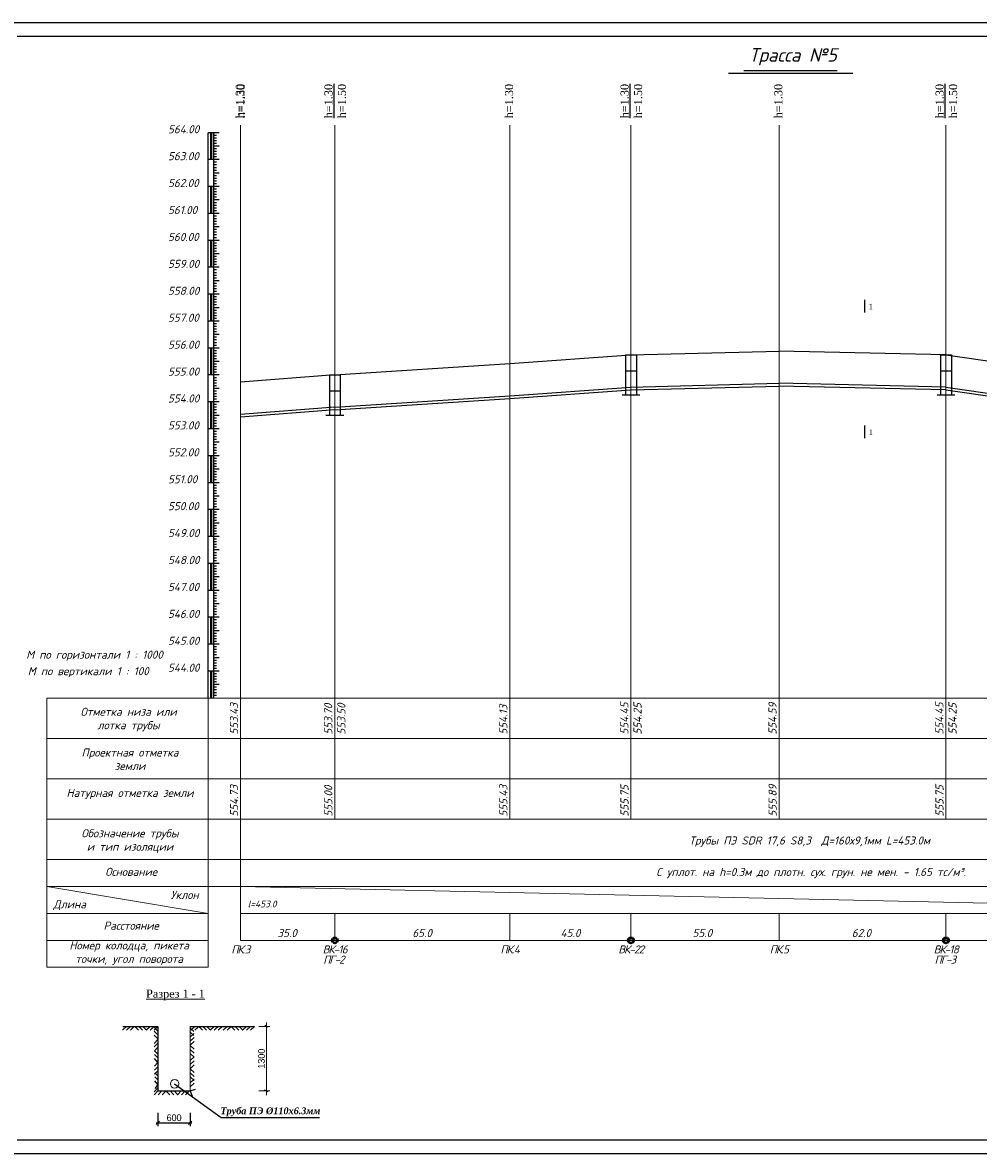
# Model space of a CAD drawing. Extents: x 0 to 361260, y 0 to 4201817.
# Tile 72 of 256: x 360172 to 360527, y 4196995 to 4197415. Entities that reach past the tile are written whole.
import ezdxf

# ---------------------------------------------------------------- set-up
doc = ezdxf.new("R2010")
doc.units = 0
doc.header["$LTSCALE"] = 0.5
doc.header["$MEASUREMENT"] = 0
for name, color, linetype in [('(0)', 7, 'Continuous'), ('_PP_TAB', 7, 'Continuous'), ('Layer6', 28, 'Continuous'), ('TXT', 7, 'Continuous'), ('Водопровод 10', 7, 'Continuous')]:
    doc.layers.add(name, color=color, linetype=linetype)
doc.styles.add('Arial Gyr', font='arial.ttf')
doc.styles.add('IsoK', font='isocpeui.ttf')
doc.styles.add('TIMES', font='times.ttf')
doc.styles.add('TimesNew', font='times.ttf', dxfattribs={"height": 2.5})

# ---------------------------------------------------------------- blocks, each defined once
blk = doc.blocks.new('_Oblique')
at = {"color": 0, "linetype": 'ByBlock', "lineweight": -2}
blk.add_line((-0.5, -0.5), (0.5, 0.5), dxfattribs=at)

msp = doc.modelspace()

# ---------------------------------------------------------------- linework, layer by layer
at = {"layer": '(0)', "ltscale": 2}
for p, q in [((360352.572, 4197288.455), (360397.572, 4197291.655)), ((360397.572, 4197291.655), (360452.572, 4197293.055)), ((360514.572, 4197291.655), (360452.572, 4197293.055)), ((360514.572, 4197291.655), (360552.572, 4197286.155)), ((360287.572, 4197284.155), (360352.572, 4197288.455)), ((360287.572, 4197284.155), (360252.572, 4197281.455))]:
    msp.add_line(p, q, dxfattribs=at)
at = {"ltscale": 2}
for p, q in [((360149.526, 4197415.035), (360776.215, 4197415.035)), ((360169.526, 4197410.035), (360771.344, 4197410.035)), ((360169.526, 4197000.035), (360771.344, 4197000.035)), ((360149.526, 4196995.035), (360776.215, 4196995.035))]:
    msp.add_line(p, q, dxfattribs=at)
at = {"color": 7}
for p, q in [((360433.742, 4197396.289), (360480.017, 4197396.289)), ((360439.43, 4197397.289), (360474.189, 4197397.289))]:
    msp.add_line(p, q, dxfattribs=at)
at = {"color": 132, "lineweight": 20, "ltscale": 0.13, "true_color": 0x00c2c2}
for p, q in [((360252.572, 4197084.155), (360252.572, 4197376.884)), ((360287.572, 4197119.155), (360287.572, 4197376.884)), ((360352.572, 4197119.155), (360352.572, 4197376.884)), ((360397.572, 4197119.155), (360397.572, 4197376.884)), ((360452.572, 4197119.155), (360452.572, 4197376.884)), ((360514.572, 4197119.155), (360514.572, 4197376.884)), ((360180.572, 4197164.155), (360180.572, 4197064.155)), ((360180.572, 4197164.155), (360240.572, 4197164.155)), ((360252.572, 4197164.155), (360240.572, 4197164.155)), ((360240.572, 4197164.155), (360240.572, 4197064.155)), ((360705.572, 4197164.155), (360252.572, 4197164.155)), ((360180.572, 4197149.155), (360240.572, 4197149.155)), ((360252.572, 4197149.155), (360240.572, 4197149.155)), ((360705.572, 4197149.155), (360252.572, 4197149.155)), ((360180.572, 4197134.155), (360252.572, 4197134.155)), ((360252.572, 4197134.155), (360705.572, 4197134.155)), ((360180.572, 4197119.155), (360240.572, 4197119.155)), ((360252.572, 4197119.155), (360240.572, 4197119.155)), ((360705.572, 4197119.155), (360252.572, 4197119.155)), ((360180.572, 4197104.155), (360240.572, 4197104.155)), ((360252.572, 4197104.155), (360240.572, 4197104.155)), ((360705.572, 4197104.155), (360252.572, 4197104.155)), ((360180.572, 4197094.155), (360240.572, 4197094.155)), ((360180.572, 4197094.155), (360240.572, 4197084.155)), ((360252.572, 4197094.155), (360240.572, 4197094.155)), ((360705.572, 4197094.155), (360252.572, 4197094.155)), ((360252.572, 4197094.155), (360252.572, 4197074.155)), ((360252.572, 4197094.155), (360705.572, 4197084.155)), ((360180.572, 4197084.155), (360240.572, 4197084.155)), ((360705.572, 4197084.155), (360252.572, 4197084.155)), ((360252.572, 4197084.155), (360252.572, 4197074.155)), ((360252.572, 4197084.155), (360252.572, 4197074.155)), ((360287.572, 4197084.155), (360287.572, 4197074.155)), ((360352.572, 4197084.155), (360352.572, 4197074.155)), ((360397.572, 4197084.155), (360397.572, 4197074.155)), ((360452.572, 4197084.155), (360452.572, 4197074.155)), ((360514.572, 4197084.155), (360514.572, 4197074.155)), ((360180.572, 4197074.155), (360240.572, 4197074.155)), ((360705.572, 4197074.155), (360252.572, 4197074.155)), ((360180.572, 4197064.155), (360240.572, 4197064.155))]:
    msp.add_line(p, q, dxfattribs=at)
at = {"linetype": 'Continuous'}
msp.add_line((360242.572, 4197260.155), (360242.572, 4197261.055), dxfattribs=at)
at = {"color": 4, "lineweight": 20, "ltscale": 0.13}
msp.add_line((360180.572, 4197074.155), (360240.572, 4197074.155), dxfattribs=at)
at = {"lineweight": 15, "ltscale": 0.5}
for p, q in [((360262.193, 4197043.642), (360262.193, 4197016.716)), ((360259.291, 4197042.214), (360263.443, 4197042.214)), ((360261.528, 4197042.657), (360262.778, 4197041.857)), ((360259.38, 4197018.214), (360263.443, 4197018.214)), ((360261.5, 4197018.657), (360262.75, 4197017.857)), ((360221.883, 4197010.05), (360221.883, 4197005.13)), ((360233.883, 4197010.05), (360233.883, 4197005.13))]:
    msp.add_line(p, q, dxfattribs=at)
at = {"ltscale": 0.5}
for p, q in [((360210.149, 4197042.218), (360208.73, 4197040.774)), ((360208.806, 4197042.214), (360221.883, 4197042.214)), ((360211.64, 4197042.218), (360210.221, 4197040.774)), ((360213.064, 4197042.214), (360211.712, 4197040.774)), ((360213.276, 4197042.218), (360214.695, 4197040.774)), ((360214.767, 4197042.218), (360216.186, 4197040.774)), ((360216.258, 4197042.218), (360217.677, 4197040.774)), ((360218.968, 4197042.218), (360217.549, 4197040.774)), ((360220.459, 4197042.218), (360219.04, 4197040.774)), ((360221.883, 4197040.489), (360220.418, 4197041.887)), ((360221.905, 4197038.998), (360220.441, 4197040.396)), ((360221.883, 4197042.214), (360220.531, 4197040.774)), ((360221.883, 4197042.214), (360221.883, 4197018.214)), ((360233.896, 4197042.214), (360245.714, 4197042.214)), ((360233.896, 4197041.58), (360235.222, 4197040.285)), ((360233.896, 4197040.094), (360235.227, 4197038.794)), ((360233.896, 4197038.205), (360235.267, 4197039.561)), ((360235.557, 4197042.214), (360234.138, 4197040.77)), ((360237.048, 4197042.214), (360235.629, 4197040.77)), ((360237.039, 4197042.214), (360238.458, 4197040.77)), ((360238.531, 4197042.214), (360239.95, 4197040.77)), ((360240.022, 4197042.214), (360241.441, 4197040.77)), ((360242.731, 4197042.214), (360241.312, 4197040.77)), ((360244.222, 4197042.214), (360242.804, 4197040.77)), ((360245.714, 4197042.214), (360244.295, 4197040.77)), ((360245.883, 4197042.214), (360257.701, 4197042.214)), ((360247.544, 4197042.214), (360246.125, 4197040.77)), ((360249.035, 4197042.214), (360247.616, 4197040.77)), ((360249.026, 4197042.214), (360250.445, 4197040.77)), ((360250.518, 4197042.214), (360251.937, 4197040.77)), ((360252.009, 4197042.214), (360253.428, 4197040.77)), ((360254.718, 4197042.214), (360253.299, 4197040.77)), ((360256.209, 4197042.214), (360254.79, 4197040.77)), ((360257.701, 4197042.214), (360256.282, 4197040.77)), ((360221.927, 4197037.516), (360220.426, 4197035.802)), ((360221.927, 4197037.507), (360220.463, 4197038.905)), ((360221.883, 4197035.958), (360220.527, 4197034.585)), ((360233.837, 4197035.163), (360233.841, 4197035.159)), ((360233.837, 4197035.155), (360233.841, 4197035.159)), ((360233.896, 4197036.71), (360235.271, 4197038.069)), ((360233.896, 4197035.214), (360235.276, 4197036.578)), ((360233.896, 4197035.105), (360235.285, 4197033.749)), ((360221.883, 4197034.444), (360220.549, 4197033.093)), ((360221.883, 4197031.936), (360220.549, 4197033.093)), ((360221.883, 4197030.477), (360220.569, 4197031.731)), ((360233.896, 4197033.619), (360235.29, 4197032.258)), ((360233.896, 4197032.132), (360235.294, 4197030.767)), ((360233.896, 4197029.513), (360235.294, 4197030.895)), ((360221.883, 4197028.842), (360220.591, 4197030.24)), ((360221.883, 4197028.842), (360220.62, 4197027.415)), ((360221.883, 4197027.171), (360220.629, 4197025.924)), ((360233.896, 4197028.017), (360235.299, 4197029.404)), ((360233.896, 4197026.489), (360235.303, 4197027.913)), ((360233.896, 4197026.489), (360235.325, 4197025.088)), ((360221.883, 4197025.671), (360220.638, 4197024.433)), ((360221.883, 4197023.787), (360220.677, 4197024.938)), ((360221.883, 4197022.317), (360220.7, 4197023.446)), ((360233.873, 4197021.186), (360235.312, 4197022.61)), ((360233.882, 4197024.998), (360235.343, 4197023.597)), ((360233.9, 4197023.507), (360235.361, 4197022.106)), ((360221.883, 4197019.383), (360220.46, 4197017.943)), ((360221.887, 4197018.218), (360220.468, 4197016.774)), ((360221.883, 4197020.622), (360220.722, 4197021.955)), ((360221.883, 4197020.622), (360220.763, 4197019.126)), ((360221.883, 4197018.214), (360233.883, 4197018.214)), ((360223.379, 4197018.218), (360221.96, 4197016.774)), ((360224.87, 4197018.218), (360223.451, 4197016.774)), ((360224.861, 4197018.218), (360226.28, 4197016.774)), ((360226.353, 4197018.218), (360227.771, 4197016.774)), ((360227.844, 4197018.218), (360229.263, 4197016.774)), ((360228.079, 4197020.873), (360245.306, 4197008.378)), ((360230.553, 4197018.218), (360229.134, 4197016.774)), ((360232.044, 4197018.218), (360230.625, 4197016.774)), ((360233.535, 4197018.218), (360232.117, 4197016.774)), ((360233.877, 4197019.695), (360235.317, 4197021.118)), ((360233.877, 4197018.212), (360235.804, 4197018.832)), ((360233.881, 4197018.219), (360234.535, 4197016.304)), ((360221.883, 4197010.05), (360221.883, 4197005.13)), ((360233.883, 4197010.05), (360233.883, 4197005.13)), ((360221.258, 4197006.38), (360234.508, 4197006.38)), ((360245.306, 4197008.378), (360281.893, 4197008.378))]:
    msp.add_line(p, q, dxfattribs=at)
at = {"linetype": 'Continuous', "lineweight": 5}
for p, q in [((360221.883, 4197018.214), (360221.883, 4197042.214)), ((360233.896, 4197018.218), (360233.896, 4197042.214))]:
    msp.add_line(p, q, dxfattribs=at)
at = {"color": 0, "lineweight": 15, "ltscale": 0.5}
msp.add_circle((360228.079, 4197020.873), 1.587, dxfattribs=at)
at = {"layer": '_PP_TAB', "ltscale": 5000}
for p, q in [((360395.572, 4197291.655), (360395.572, 4197276.655)), ((360395.572, 4197291.655), (360399.572, 4197291.655)), ((360399.572, 4197291.655), (360399.572, 4197276.655)), ((360512.572, 4197291.655), (360512.572, 4197276.655)), ((360512.572, 4197291.655), (360516.572, 4197291.655)), ((360516.572, 4197291.655), (360516.572, 4197276.655)), ((360285.572, 4197284.155), (360285.572, 4197269.155)), ((360285.572, 4197284.155), (360289.572, 4197284.155)), ((360289.572, 4197284.155), (360289.572, 4197269.155)), ((360395.572, 4197285.758), (360399.572, 4197285.758)), ((360512.572, 4197285.758), (360516.572, 4197285.758)), ((360285.572, 4197278.258), (360289.572, 4197278.258)), ((360400.892, 4197276.655), (360394.253, 4197276.655)), ((360517.892, 4197276.655), (360511.253, 4197276.655)), ((360290.892, 4197269.155), (360284.253, 4197269.155))]:
    msp.add_line(p, q, dxfattribs=at)
at = {"layer": '_PP_TAB', "color": 176, "lineweight": 25, "ltscale": 5000}
for p, q in [((360352.572, 4197276.455), (360397.572, 4197279.655)), ((360352.572, 4197275.455), (360397.572, 4197278.655)), ((360397.572, 4197279.655), (360452.572, 4197281.055)), ((360397.572, 4197278.655), (360452.572, 4197280.055)), ((360514.572, 4197279.655), (360452.572, 4197281.055)), ((360514.572, 4197278.655), (360452.572, 4197280.055)), ((360514.572, 4197279.655), (360552.572, 4197274.155)), ((360514.572, 4197278.655), (360552.572, 4197273.155)), ((360287.572, 4197272.155), (360352.572, 4197276.455)), ((360287.572, 4197271.155), (360352.572, 4197275.455)), ((360287.572, 4197272.155), (360252.572, 4197269.455)), ((360287.572, 4197271.155), (360252.572, 4197268.455))]:
    msp.add_line(p, q, dxfattribs=at)
at = {"layer": 'TXT'}
for p, q in [((360240.572, 4197164.155), (360240.572, 4197374.155)), ((360242.572, 4197374.155), (360240.572, 4197374.155)), ((360241.372, 4197374.155), (360241.372, 4197364.155)), ((360241.572, 4197374.155), (360241.572, 4197364.155)), ((360241.772, 4197374.155), (360241.772, 4197364.155)), ((360242.572, 4197164.155), (360242.572, 4197374.155)), ((360244.572, 4197374.155), (360242.572, 4197374.155)), ((360243.572, 4197373.155), (360242.572, 4197373.155)), ((360243.572, 4197372.155), (360242.572, 4197372.155)), ((360243.572, 4197371.155), (360242.572, 4197371.155)), ((360243.572, 4197370.155), (360242.572, 4197370.155)), ((360244.572, 4197369.155), (360242.572, 4197369.155)), ((360243.572, 4197368.155), (360242.572, 4197368.155)), ((360243.572, 4197367.155), (360242.572, 4197367.155)), ((360242.572, 4197364.155), (360240.572, 4197364.155)), ((360243.572, 4197366.155), (360242.572, 4197366.155)), ((360243.572, 4197365.155), (360242.572, 4197365.155)), ((360244.572, 4197364.155), (360242.572, 4197364.155)), ((360243.572, 4197363.155), (360242.572, 4197363.155)), ((360243.572, 4197362.155), (360242.572, 4197362.155)), ((360243.572, 4197361.155), (360242.572, 4197361.155)), ((360243.572, 4197360.155), (360242.572, 4197360.155)), ((360244.572, 4197359.155), (360242.572, 4197359.155)), ((360242.572, 4197354.155), (360240.572, 4197354.155)), ((360242.572, 4197354.155), (360240.572, 4197354.155)), ((360241.372, 4197354.155), (360241.372, 4197344.155)), ((360241.572, 4197354.155), (360241.572, 4197344.155)), ((360241.772, 4197354.155), (360241.772, 4197344.155)), ((360243.572, 4197358.155), (360242.572, 4197358.155)), ((360243.572, 4197357.155), (360242.572, 4197357.155)), ((360243.572, 4197356.155), (360242.572, 4197356.155)), ((360243.572, 4197355.155), (360242.572, 4197355.155)), ((360244.572, 4197354.155), (360242.572, 4197354.155)), ((360244.572, 4197354.155), (360242.572, 4197354.155)), ((360243.572, 4197353.155), (360242.572, 4197353.155)), ((360243.572, 4197352.155), (360242.572, 4197352.155)), ((360243.572, 4197351.155), (360242.572, 4197351.155)), ((360243.572, 4197350.155), (360242.572, 4197350.155)), ((360244.572, 4197349.155), (360242.572, 4197349.155)), ((360243.572, 4197348.155), (360242.572, 4197348.155)), ((360243.572, 4197347.155), (360242.572, 4197347.155)), ((360243.572, 4197346.155), (360242.572, 4197346.155)), ((360242.572, 4197344.155), (360240.572, 4197344.155)), ((360243.572, 4197345.155), (360242.572, 4197345.155)), ((360244.572, 4197344.155), (360242.572, 4197344.155)), ((360243.572, 4197343.155), (360242.572, 4197343.155)), ((360243.572, 4197342.155), (360242.572, 4197342.155)), ((360243.572, 4197341.155), (360242.572, 4197341.155)), ((360243.572, 4197340.155), (360242.572, 4197340.155)), ((360244.572, 4197339.155), (360242.572, 4197339.155)), ((360243.572, 4197338.155), (360242.572, 4197338.155)), ((360242.572, 4197334.155), (360240.572, 4197334.155)), ((360241.372, 4197334.155), (360241.372, 4197324.155)), ((360241.572, 4197334.155), (360241.572, 4197324.155)), ((360241.772, 4197334.155), (360241.772, 4197324.155)), ((360243.572, 4197337.155), (360242.572, 4197337.155)), ((360243.572, 4197336.155), (360242.572, 4197336.155)), ((360243.572, 4197335.155), (360242.572, 4197335.155)), ((360244.572, 4197334.155), (360242.572, 4197334.155)), ((360243.572, 4197333.155), (360242.572, 4197333.155)), ((360243.572, 4197332.155), (360242.572, 4197332.155)), ((360243.572, 4197331.155), (360242.572, 4197331.155)), ((360243.572, 4197330.155), (360242.572, 4197330.155)), ((360244.572, 4197329.155), (360242.572, 4197329.155)), ((360243.572, 4197328.155), (360242.572, 4197328.155)), ((360243.572, 4197327.155), (360242.572, 4197327.155)), ((360243.572, 4197326.155), (360242.572, 4197326.155)), ((360243.572, 4197325.155), (360242.572, 4197325.155)), ((360242.572, 4197324.155), (360240.572, 4197324.155)), ((360244.572, 4197324.155), (360242.572, 4197324.155)), ((360243.572, 4197323.155), (360242.572, 4197323.155)), ((360243.572, 4197322.155), (360242.572, 4197322.155)), ((360243.572, 4197321.155), (360242.572, 4197321.155)), ((360243.572, 4197320.155), (360242.572, 4197320.155)), ((360244.572, 4197319.155), (360242.572, 4197319.155)), ((360243.572, 4197318.155), (360242.572, 4197318.155)), ((360243.572, 4197317.155), (360242.572, 4197317.155)), ((360242.572, 4197314.155), (360240.572, 4197314.155)), ((360241.372, 4197314.155), (360241.372, 4197304.155)), ((360241.572, 4197314.155), (360241.572, 4197304.155)), ((360241.772, 4197314.155), (360241.772, 4197304.155)), ((360243.572, 4197316.155), (360242.572, 4197316.155)), ((360243.572, 4197315.155), (360242.572, 4197315.155)), ((360244.572, 4197314.155), (360242.572, 4197314.155)), ((360243.572, 4197313.155), (360242.572, 4197313.155)), ((360243.572, 4197312.155), (360242.572, 4197312.155)), ((360243.572, 4197311.155), (360242.572, 4197311.155)), ((360243.572, 4197310.155), (360242.572, 4197310.155)), ((360244.572, 4197309.155), (360242.572, 4197309.155)), ((360243.572, 4197308.155), (360242.572, 4197308.155)), ((360242.572, 4197304.155), (360240.572, 4197304.155)), ((360243.572, 4197307.155), (360242.572, 4197307.155)), ((360243.572, 4197306.155), (360242.572, 4197306.155)), ((360243.572, 4197305.155), (360242.572, 4197305.155)), ((360244.572, 4197304.155), (360242.572, 4197304.155)), ((360243.572, 4197303.155), (360242.572, 4197303.155)), ((360243.572, 4197302.155), (360242.572, 4197302.155)), ((360243.572, 4197301.155), (360242.572, 4197301.155)), ((360243.572, 4197300.155), (360242.572, 4197300.155)), ((360244.572, 4197299.155), (360242.572, 4197299.155)), ((360243.572, 4197298.155), (360242.572, 4197298.155)), ((360243.572, 4197297.155), (360242.572, 4197297.155)), ((360243.572, 4197296.155), (360242.572, 4197296.155)), ((360242.572, 4197294.155), (360240.572, 4197294.155)), ((360241.372, 4197294.155), (360241.372, 4197284.155)), ((360241.572, 4197294.155), (360241.572, 4197284.155)), ((360241.772, 4197294.155), (360241.772, 4197284.155)), ((360243.572, 4197295.155), (360242.572, 4197295.155)), ((360244.572, 4197294.155), (360242.572, 4197294.155)), ((360243.572, 4197293.155), (360242.572, 4197293.155)), ((360243.572, 4197292.155), (360242.572, 4197292.155)), ((360243.572, 4197291.155), (360242.572, 4197291.155)), ((360243.572, 4197290.155), (360242.572, 4197290.155)), ((360244.572, 4197289.155), (360242.572, 4197289.155)), ((360243.572, 4197288.155), (360242.572, 4197288.155)), ((360243.572, 4197287.155), (360242.572, 4197287.155)), ((360242.572, 4197284.155), (360240.572, 4197284.155)), ((360243.572, 4197286.155), (360242.572, 4197286.155)), ((360243.572, 4197285.155), (360242.572, 4197285.155)), ((360244.572, 4197284.155), (360242.572, 4197284.155)), ((360243.572, 4197283.155), (360242.572, 4197283.155)), ((360243.572, 4197282.155), (360242.572, 4197282.155)), ((360243.572, 4197281.155), (360242.572, 4197281.155)), ((360243.572, 4197280.155), (360242.572, 4197280.155)), ((360244.572, 4197279.155), (360242.572, 4197279.155)), ((360243.572, 4197278.155), (360242.572, 4197278.155)), ((360243.572, 4197277.155), (360242.572, 4197277.155)), ((360243.572, 4197276.155), (360242.572, 4197276.155)), ((360243.572, 4197275.155), (360242.572, 4197275.155)), ((360242.572, 4197274.155), (360240.572, 4197274.155)), ((360241.372, 4197274.155), (360241.372, 4197264.155)), ((360241.572, 4197274.155), (360241.572, 4197264.155)), ((360241.772, 4197274.155), (360241.772, 4197264.155)), ((360244.572, 4197274.155), (360242.572, 4197274.155)), ((360243.572, 4197273.155), (360242.572, 4197273.155)), ((360243.572, 4197272.155), (360242.572, 4197272.155)), ((360243.572, 4197271.155), (360242.572, 4197271.155)), ((360243.572, 4197270.155), (360242.572, 4197270.155)), ((360244.572, 4197269.155), (360242.572, 4197269.155)), ((360243.572, 4197268.155), (360242.572, 4197268.155)), ((360243.572, 4197267.155), (360242.572, 4197267.155)), ((360243.572, 4197266.155), (360242.572, 4197266.155)), ((360242.572, 4197264.155), (360240.572, 4197264.155)), ((360243.572, 4197265.155), (360242.572, 4197265.155)), ((360244.572, 4197264.155), (360242.572, 4197264.155)), ((360243.572, 4197263.155), (360242.572, 4197263.155)), ((360243.572, 4197262.155), (360242.572, 4197262.155)), ((360243.572, 4197261.155), (360242.572, 4197261.155)), ((360243.572, 4197260.155), (360242.572, 4197260.155)), ((360244.572, 4197259.155), (360242.572, 4197259.155)), ((360243.572, 4197258.155), (360242.572, 4197258.155)), ((360242.572, 4197254.155), (360240.572, 4197254.155)), ((360241.372, 4197254.155), (360241.372, 4197244.155)), ((360241.572, 4197254.155), (360241.572, 4197244.155)), ((360241.772, 4197254.155), (360241.772, 4197244.155)), ((360243.572, 4197257.155), (360242.572, 4197257.155)), ((360243.572, 4197256.155), (360242.572, 4197256.155)), ((360243.572, 4197255.155), (360242.572, 4197255.155)), ((360244.572, 4197254.155), (360242.572, 4197254.155)), ((360243.572, 4197253.155), (360242.572, 4197253.155)), ((360243.572, 4197252.155), (360242.572, 4197252.155)), ((360243.572, 4197251.155), (360242.572, 4197251.155)), ((360243.572, 4197250.155), (360242.572, 4197250.155)), ((360244.572, 4197249.155), (360242.572, 4197249.155)), ((360243.572, 4197248.155), (360242.572, 4197248.155)), ((360243.572, 4197247.155), (360242.572, 4197247.155)), ((360243.572, 4197246.155), (360242.572, 4197246.155)), ((360243.572, 4197245.155), (360242.572, 4197245.155)), ((360242.572, 4197244.155), (360240.572, 4197244.155)), ((360244.572, 4197244.155), (360242.572, 4197244.155)), ((360243.572, 4197243.155), (360242.572, 4197243.155)), ((360243.572, 4197242.155), (360242.572, 4197242.155)), ((360243.572, 4197241.155), (360242.572, 4197241.155)), ((360243.572, 4197240.155), (360242.572, 4197240.155)), ((360244.572, 4197239.155), (360242.572, 4197239.155)), ((360243.572, 4197238.155), (360242.572, 4197238.155)), ((360243.572, 4197237.155), (360242.572, 4197237.155)), ((360242.572, 4197234.155), (360240.572, 4197234.155)), ((360241.372, 4197234.155), (360241.372, 4197224.155)), ((360241.572, 4197234.155), (360241.572, 4197224.155)), ((360241.772, 4197234.155), (360241.772, 4197224.155)), ((360243.572, 4197236.155), (360242.572, 4197236.155)), ((360243.572, 4197235.155), (360242.572, 4197235.155)), ((360244.572, 4197234.155), (360242.572, 4197234.155)), ((360243.572, 4197233.155), (360242.572, 4197233.155)), ((360243.572, 4197232.155), (360242.572, 4197232.155)), ((360243.572, 4197231.155), (360242.572, 4197231.155)), ((360243.572, 4197230.155), (360242.572, 4197230.155)), ((360244.572, 4197229.155), (360242.572, 4197229.155)), ((360243.572, 4197228.155), (360242.572, 4197228.155)), ((360242.572, 4197224.155), (360240.572, 4197224.155)), ((360243.572, 4197227.155), (360242.572, 4197227.155)), ((360243.572, 4197226.155), (360242.572, 4197226.155)), ((360243.572, 4197225.155), (360242.572, 4197225.155)), ((360244.572, 4197224.155), (360242.572, 4197224.155)), ((360243.572, 4197223.155), (360242.572, 4197223.155)), ((360243.572, 4197222.155), (360242.572, 4197222.155)), ((360243.572, 4197221.155), (360242.572, 4197221.155)), ((360243.572, 4197220.155), (360242.572, 4197220.155)), ((360244.572, 4197219.155), (360242.572, 4197219.155)), ((360243.572, 4197218.155), (360242.572, 4197218.155)), ((360243.572, 4197217.155), (360242.572, 4197217.155)), ((360243.572, 4197216.155), (360242.572, 4197216.155)), ((360242.572, 4197214.155), (360240.572, 4197214.155)), ((360242.572, 4197214.155), (360240.572, 4197214.155)), ((360241.372, 4197214.155), (360241.372, 4197204.155)), ((360241.572, 4197214.155), (360241.572, 4197204.155)), ((360241.772, 4197214.155), (360241.772, 4197204.155)), ((360243.572, 4197215.155), (360242.572, 4197215.155)), ((360244.572, 4197214.155), (360242.572, 4197214.155)), ((360244.572, 4197214.155), (360242.572, 4197214.155)), ((360243.572, 4197213.155), (360242.572, 4197213.155)), ((360243.572, 4197212.155), (360242.572, 4197212.155)), ((360243.572, 4197211.155), (360242.572, 4197211.155)), ((360243.572, 4197210.155), (360242.572, 4197210.155)), ((360244.572, 4197209.155), (360242.572, 4197209.155)), ((360243.572, 4197208.155), (360242.572, 4197208.155)), ((360243.572, 4197207.155), (360242.572, 4197207.155)), ((360242.572, 4197204.155), (360240.572, 4197204.155)), ((360243.572, 4197206.155), (360242.572, 4197206.155)), ((360243.572, 4197205.155), (360242.572, 4197205.155)), ((360244.572, 4197204.155), (360242.572, 4197204.155)), ((360244.572, 4197204.155), (360242.572, 4197204.155)), ((360243.572, 4197203.155), (360242.572, 4197203.155)), ((360243.572, 4197202.155), (360242.572, 4197202.155)), ((360243.572, 4197201.155), (360242.572, 4197201.155)), ((360243.572, 4197200.155), (360242.572, 4197200.155)), ((360244.572, 4197199.155), (360242.572, 4197199.155)), ((360243.572, 4197198.155), (360242.572, 4197198.155)), ((360243.572, 4197197.155), (360242.572, 4197197.155)), ((360243.572, 4197196.155), (360242.572, 4197196.155)), ((360243.572, 4197195.155), (360242.572, 4197195.155)), ((360242.572, 4197194.155), (360240.572, 4197194.155)), ((360241.372, 4197194.155), (360241.372, 4197184.155)), ((360241.572, 4197194.155), (360241.572, 4197184.155)), ((360241.772, 4197194.155), (360241.772, 4197184.155)), ((360244.572, 4197194.155), (360242.572, 4197194.155)), ((360244.572, 4197194.155), (360242.572, 4197194.155)), ((360243.572, 4197193.155), (360242.572, 4197193.155)), ((360243.572, 4197192.155), (360242.572, 4197192.155)), ((360243.572, 4197191.155), (360242.572, 4197191.155)), ((360243.572, 4197190.155), (360242.572, 4197190.155)), ((360244.572, 4197189.155), (360242.572, 4197189.155)), ((360243.572, 4197188.155), (360242.572, 4197188.155)), ((360243.572, 4197187.155), (360242.572, 4197187.155)), ((360243.572, 4197186.155), (360242.572, 4197186.155)), ((360242.572, 4197184.155), (360240.572, 4197184.155)), ((360243.572, 4197185.155), (360242.572, 4197185.155)), ((360244.572, 4197184.155), (360242.572, 4197184.155)), ((360244.572, 4197184.155), (360242.572, 4197184.155)), ((360243.572, 4197183.155), (360242.572, 4197183.155)), ((360243.572, 4197182.155), (360242.572, 4197182.155)), ((360243.572, 4197181.155), (360242.572, 4197181.155)), ((360243.572, 4197180.155), (360242.572, 4197180.155)), ((360244.572, 4197179.155), (360242.572, 4197179.155)), ((360243.572, 4197178.155), (360242.572, 4197178.155)), ((360242.572, 4197174.155), (360240.572, 4197174.155)), ((360241.372, 4197174.155), (360241.372, 4197164.155)), ((360241.572, 4197174.155), (360241.572, 4197164.155)), ((360241.772, 4197174.155), (360241.772, 4197164.155)), ((360243.572, 4197177.155), (360242.572, 4197177.155)), ((360243.572, 4197176.155), (360242.572, 4197176.155)), ((360243.572, 4197175.155), (360242.572, 4197175.155)), ((360244.572, 4197174.155), (360242.572, 4197174.155)), ((360243.572, 4197173.155), (360242.572, 4197173.155)), ((360243.572, 4197172.155), (360242.572, 4197172.155)), ((360243.572, 4197171.155), (360242.572, 4197171.155)), ((360243.572, 4197170.155), (360242.572, 4197170.155)), ((360244.572, 4197169.155), (360242.572, 4197169.155)), ((360243.572, 4197168.155), (360242.572, 4197168.155)), ((360243.572, 4197167.155), (360242.572, 4197167.155)), ((360243.572, 4197166.155), (360242.572, 4197166.155)), ((360243.572, 4197165.155), (360242.572, 4197165.155))]:
    msp.add_line(p, q, dxfattribs=at)
at = {"layer": 'Водопровод 10', "color": 0, "linetype": 'Continuous', "lineweight": -2}
for p, q in [((360484.364, 4197312.06, -909.055), (360484.364, 4197307.356, -909.055)), ((360484.364, 4197265.412, -909.055), (360484.364, 4197260.708, -909.055))]:
    msp.add_line(p, q, dxfattribs=at)

# ---------------------------------------------------------------- block references
at = {"lineweight": 15, "ltscale": 0.5, "xscale": 1.25, "yscale": 1.25, "zscale": 1.25}
msp.add_blockref('_Oblique', (360221.883, 4197006.38), dxfattribs=at)
at = {"lineweight": 15, "ltscale": 0.5, "xscale": 1.25, "yscale": 1.25, "zscale": 1.25, "rotation": 180}
msp.add_blockref('_Oblique', (360233.883, 4197006.38), dxfattribs=at)

# ---------------------------------------------------------------- texts
at = {"color": 0, "linetype": 'Continuous', "lineweight": 30, "style": 'IsoK'}
for s, p in [('564.00', (360225.599, 4197373.929, -909.055)), ('563.00', (360225.599, 4197363.929, -909.055)), ('562.00', (360225.599, 4197353.929, -909.055)), ('561.00', (360225.599, 4197343.929, -909.055)), ('560.00', (360225.599, 4197333.929, -909.055)), ('559.00', (360225.599, 4197323.929, -909.055)), ('558.00', (360225.599, 4197313.929, -909.055)), ('557.00', (360225.599, 4197303.929, -909.055)), ('556.00', (360225.599, 4197293.929, -909.055)), ('555.00', (360225.599, 4197283.929, -909.055)), ('554.00', (360225.599, 4197273.929, -909.055)), ('553.00', (360225.599, 4197263.929, -909.055)), ('552.00', (360225.599, 4197253.929, -909.055)), ('551.00', (360225.599, 4197243.929, -909.055)), ('550.00', (360225.599, 4197233.929, -909.055)), ('549.00', (360225.599, 4197223.929, -909.055)), ('548.00', (360225.599, 4197213.929, -909.055)), ('547.00', (360225.599, 4197203.929, -909.055)), ('546.00', (360225.599, 4197193.929, -909.055)), ('545.00', (360225.599, 4197183.929, -909.055)), ('544.00', (360225.599, 4197173.929, -909.055))]:
    msp.add_text(s, height=3, dxfattribs=at).set_placement(p)
at = {"linetype": 'Continuous', "lineweight": 30, "style": 'IsoK'}
for s, p in [('553.43', (360251.637, 4197150.553, -899.224)), ('553.70', (360286.637, 4197150.553, -899.224)), ('553.50', (360291.508, 4197150.553, -899.224)), ('554.13', (360351.637, 4197150.553, -899.224)), ('554.45', (360396.637, 4197150.553, -899.224)), ('554.25', (360401.508, 4197150.553, -899.224)), ('554.59', (360451.637, 4197150.553, -899.224)), ('554.45', (360513.637, 4197150.553, -899.224)), ('554.25', (360518.508, 4197150.553, -899.224)), ('554.73', (360251.663, 4197120.09, -902.841)), ('555.00', (360286.663, 4197120.09, -902.841)), ('555.43', (360351.663, 4197120.09, -902.841)), ('555.75', (360396.663, 4197120.09, -902.841)), ('555.89', (360451.663, 4197120.09, -902.841)), ('555.75', (360513.663, 4197120.09, -902.841))]:
    msp.add_text(s, height=3, rotation=90, dxfattribs=at).set_placement(p)
at = {"lineweight": 30, "ltscale": 0.13, "char_height": 3, "attachment_point": 5, "rotation": 90}
for insert, width in [((360252.312, 4197385.895), 16.68843), ((360252.738, 4197385.895), 12.33714), ((360352.312, 4197385.895), 16.68843), ((360452.312, 4197385.895), 16.68843)]:
    msp.add_mtext('{\\fTimes New Roman|b0|i0|c204|p18;h=1.30}', dxfattribs=dict(at, insert=insert, width=width))
at = {"lineweight": 30, "ltscale": 0.13, "char_height": 3}
for s, insert, width, attachment_point in [('{\\fISOCPEUR|b0|i1|c204|p34;М\\fISOCPEUR|b0|i1|c0|p34; \\fISOCPEUR|b0|i1|c204|p34;по\\fISOCPEUR|b0|i1|c0|p34; \\fISOCPEUR|b0|i1|c204|p34;горизонтали\\fISOCPEUR|b0|i1|c0|p34; 1 : 1000\\fTimes New Roman|b0|i0|c204|p18; }', (360198.311, 4197179.864), 65.93338, 5), ('{\\fISOCPEUR|b0|i1|c204|p34;М\\fISOCPEUR|b0|i1|c0|p34; \\fISOCPEUR|b0|i1|c204|p34;по\\fISOCPEUR|b0|i1|c0|p34; \\fISOCPEUR|b0|i1|c204|p34;вертикали\\fISOCPEUR|b0|i1|c0|p34; 1 : 100}', (360195.986, 4197173.734), 50.2234, 5), ('{\\fISOCPEUR|b0|i1|c204|p34;Отметка\\fISOCPEUR|b0|i1|c0|p34; \\fISOCPEUR|b0|i1|c204|p34;низа\\fISOCPEUR|b0|i1|c0|p34; \\fISOCPEUR|b0|i1|c204|p34;или\\fISOCPEUR|b0|i1|c0|p34; \\P\\fISOCPEUR|b0|i1|c204|p34;лотка\\fISOCPEUR|b0|i1|c0|p34; \\fISOCPEUR|b0|i1|c204|p34;трубы}', (360210.97, 4197156.146), 47.55856, 5), ('{\\fISOCPEUR|b0|i1|c204|p34;Проектная\\fISOCPEUR|b0|i1|c0|p34; \\fISOCPEUR|b0|i1|c204|p34;отметка\\fISOCPEUR|b0|i1|c0|p34; \\fISOCPEUR|b0|i1|c204|p34;земли}', (360211.492, 4197145.428), 45.79479, 2), ('{\\fISOCPEUR|b0|i1|c204|p34;Натурная\\fISOCPEUR|b0|i1|c0|p34; \\fISOCPEUR|b0|i1|c204|p34;отметка\\fISOCPEUR|b0|i1|c0|p34; \\fISOCPEUR|b0|i1|c204|p34;земли}', (360211.492, 4197130.428), 45.79479, 2), ('{\\fISOCPEUR|b0|i1|c204|p34;Обозначение\\fISOCPEUR|b0|i1|c0|p34; \\fISOCPEUR|b0|i1|c204|p34;трубы\\fISOCPEUR|b0|i1|c0|p34; \\P\\fISOCPEUR|b0|i1|c204|p34;и\\fISOCPEUR|b0|i1|c0|p34; \\fISOCPEUR|b0|i1|c204|p34;тип\\fISOCPEUR|b0|i1|c0|p34; \\fISOCPEUR|b0|i1|c204|p34;изоляции}', (360211.492, 4197115.428), 45.79479, 2), ('{\\fISOCPEUR|b0|i1|c204|p34;Основание}', (360211.938, 4197101.115), 45.79479, 2), ('{\\fISOCPEUR|b0|i1|c204|p34;Уклон}', (360231.803, 4197092.534), 11.41864, 2), ('{\\fISOCPEUR|b0|i1|c204|p34;Длина}', (360189.077, 4197089.046), 11.755, 2), ('{\\fISOCPEUR|b0|i1|c204|p34;Расстояние}', (360211.938, 4197081.115), 21.16194, 2), ('{\\fISOCPEUR|b0|i1|c204|p34;35.0}', (360269.867, 4197076.888), 6, 5), ('{\\fISOCPEUR|b0|i1|c204|p34;65.0}', (360320.004, 4197076.888), 6, 5), ('{\\fISOCPEUR|b0|i1|c204|p34;45.0}', (360375.082, 4197076.888), 6, 5), ('{\\fISOCPEUR|b0|i1|c204|p34;55.0}', (360424.084, 4197076.888), 6, 5), ('{\\fISOCPEUR|b0|i1|c204|p34;62.0}', (360483.156, 4197076.888), 6, 5), ('{\\fISOCPEUR|b0|i1|c204|p34;Номер\\fISOCPEUR|b0|i1|c0|p34; \\fISOCPEUR|b0|i1|c204|p34;колодца\\fISOCPEUR|b0|i1|c0|p34;, \\fISOCPEUR|b0|i1|c204|p34;пикета\\fISOCPEUR|b0|i1|c0|p34;\\P\\fISOCPEUR|b0|i1|c204|p34;точки\\fISOCPEUR|b0|i1|c0|p34;, \\fISOCPEUR|b0|i1|c204|p34;угол\\fISOCPEUR|b0|i1|c0|p34; \\fISOCPEUR|b0|i1|c204|p34;поворота}', (360211.194, 4197073.792), 48.43374, 2)]:
    msp.add_mtext(s, dxfattribs=dict(at, insert=insert, width=width, attachment_point=attachment_point))
at = {"ltscale": 0.5, "insert": (360265.957, 4197088.951), "char_height": 2.53034, "width": 11.91263, "attachment_point": 3, "rotation": 0.00438}
msp.add_mtext('{\\fISOCPEUR|b0|i1|c204|p34;l=453.0}', dxfattribs=at)
at = {"color": 0, "lineweight": 15, "insert": (360228.379, 4197055.863), "char_height": 3, "width": 20.87289, "attachment_point": 2}
msp.add_mtext('{\\fSylfaen|b0|i0|c204|p18;\\LРазрез 1 - 1}', dxfattribs=at)
at = {"color": 0, "lineweight": 30, "insert": (360260.318, 4197030.214), "char_height": 2.5, "width": 7.525, "attachment_point": 5, "rotation": 90}
msp.add_mtext('1300', dxfattribs=at)
at = {"ltscale": 0.5, "insert": (360227.883, 4197008.255), "char_height": 2.5, "attachment_point": 5}
msp.add_mtext('600', dxfattribs=at)
at = {"color": 0, "ltscale": 0.5, "insert": (360263.623, 4197010.432), "char_height": 2.5, "width": 45.13292, "attachment_point": 5}
msp.add_mtext('{\\fTimes New Roman|b1|i1|c204|p18;Труба ПЭ Ø110х6.3мм }', dxfattribs=at)
at = {"layer": 'Layer6', "color": 7, "lineweight": 5, "attachment_point": 5, "style": 'Arial Gyr'}
for s, insert, char_height, width in [('{\\fISOCPEUR|b0|i1|c204|p34;Трасса №5}', (360457.731, 4197402.349, 254.812), 5, 37.78422), ('{\\fISOCPEUR|b0|i1|c204|p34;Трубы \\C0;ПЭ\\C7; SDR 17,6 S8,3  Д=160х9,1мм L=453.0м}', (360463.923, 4197110.838, 254.812), 3, 93.88), ('{\\fISOCPEUR|b0|i1|c204|p34;С уплот. на h=0.3м до плотн. сух. грун. не мен. - 1.65 тс/м³.}', (360464.471, 4197099.155), 3, 272.94724)]:
    msp.add_mtext(s, dxfattribs=dict(at, insert=insert, char_height=char_height, width=width))
at = {"layer": 'TXT', "char_height": 3, "width": 12.33714, "attachment_point": 5, "rotation": 90}
for insert in [(360287.738, 4197385.895), (360397.738, 4197385.895), (360514.738, 4197385.895)]:
    msp.add_mtext('{\\fTimes New Roman|b0|i0|c204|p18;\\Lh=1.30\\l\\Ph=1.50}', dxfattribs=dict(at, insert=insert))
at = {"layer": 'Водопровод 10', "color": 0, "style": 'TimesNew'}
for p in [(360485.883, 4197308.564, -909.055), (360485.883, 4197261.916, -909.055)]:
    msp.add_text('1', height=2.016, dxfattribs=at).set_placement(p)

# ---------------------------------------------------------------- next in the draw order: texts
at = {"color": 0, "lineweight": 20, "char_height": 3, "width": 8.62545, "attachment_point": 5, "style": 'TIMES', "bg_fill": 2}
for s, insert in [('{\\fISOCPEUR|b0|i1|c204|p34;\\T0.85;ПК.3}', (360252.52, 4197070.787, -909.055)), ('{\\fISOCPEUR|b0|i1|c204|p34;\\T0.85;ВК-16}', (360287.52, 4197070.787, -909.055)), ('{\\fISOCPEUR|b0|i1|c204|p34;\\T0.85;ПК.4}', (360352.52, 4197070.787, -909.055)), ('{\\fISOCPEUR|b0|i1|c204|p34;\\T0.85;ВК-22}', (360397.52, 4197070.787, -909.055)), ('{\\fISOCPEUR|b0|i1|c204|p34;\\T0.85;ПК.5}', (360452.52, 4197070.787, -909.055)), ('{\\fISOCPEUR|b0|i1|c204|p34;\\T0.85;ВК-18}', (360514.52, 4197070.787, -909.055))]:
    msp.add_mtext(s, dxfattribs=dict(at, insert=insert))

# ---------------------------------------------------------------- next in the draw order: linework, layer by layer
at = {"linetype": 'Continuous', "lineweight": 50}
for centre in [(360287.572, 4197074.155), (360397.572, 4197074.155), (360514.572, 4197074.155)]:
    msp.add_circle(centre, 1, dxfattribs=at)

# ---------------------------------------------------------------- next in the draw order: texts
at = {"color": 0, "lineweight": 20, "char_height": 3, "width": 8.62545, "attachment_point": 5, "style": 'TIMES', "bg_fill": 2}
for s, insert in [('{\\fISOCPEUR|b0|i1|c204|p34;\\T0.85;\\C1;ПГ-2}', (360287.09, 4197067.013, -909.055)), ('{\\fISOCPEUR|b0|i1|c204|p34;\\T0.85;\\C1;ПГ-3}', (360514.208, 4197067.013, -909.055))]:
    msp.add_mtext(s, dxfattribs=dict(at, insert=insert))

doc.saveas('drawing.dxf')
